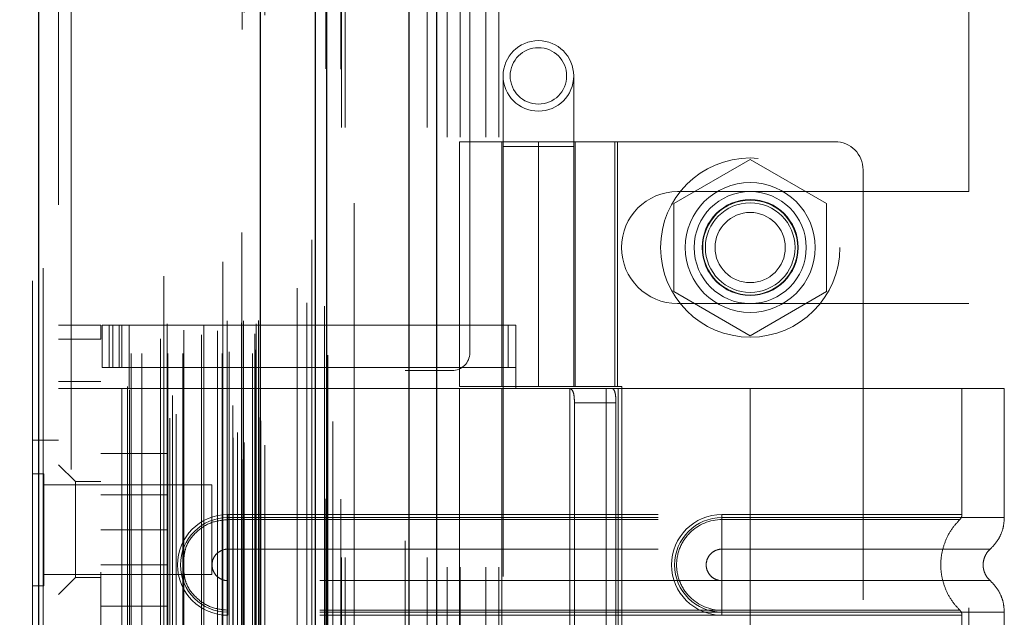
# Model space of a CAD drawing. Header units: inches. Extents: x 0.2 to 10.8, y 0.2 to 8.2.
# Tile 83 of 103: x 5.949 to 6.178, y 4.066 to 4.205. Entities that reach past the tile are written whole.
import ezdxf

# ---------------------------------------------------------------- set-up
doc = ezdxf.new("R2010")
doc.units = ezdxf.units.IN
doc.header["$MEASUREMENT"] = 0
doc.linetypes.add('HIDDEN', pattern=[0.075, 0.05, -0.025])
doc.layers.add('DIMENSIONS', color=140, linetype='Continuous')
doc.styles.add('SLDTEXTSTYLE0', font='TXT', dxfattribs={"width": 0.7})
doc.dimstyles.new('SLDDIMSTYLE0', dxfattribs={"dimtxt": 0.084961, "dimasz": 0.13, "dimexe": 0, "dimexo": 0.0625, "dimgap": 0.02124, "dimtad": 0, "dimtih": 1, "dimtoh": 1, "dimlfac": 12, "dimrnd": 1e-09, "dimzin": 12, "dimdsep": 46, "dimtxsty": 'SLDTEXTSTYLE0', "dimsah": 1, "dimcen": 0.09, "dimadec": 0, "dimazin": 3, "dimtfac": 1, "dimtofl": 0, "dimtmove": 0, "dimatfit": 3, "dimfxl": 0, "dimfrac": 2, "dimtolj": 1, "dimtzin": 12, "dimarcsym": 0})

# ---------------------------------------------------------------- blocks, each defined once
blk = doc.blocks.new('_D_17')
at = {"layer": 'DIMENSIONS'}
for p, q in [((5.99809, 4.98509), (5.54196, 4.98509)), ((5.66696, 4.98509), (5.66696, 4.52459)), ((5.50539, 4.37054), (5.47686, 4.37054)), ((5.47686, 4.37054), (5.47686, 4.23551)), ((5.82853, 4.37054), (5.85706, 4.37054)), ((5.85706, 4.37054), (5.85706, 4.23551)), ((5.47686, 4.23551), (5.50539, 4.23551)), ((5.85706, 4.23551), (5.82853, 4.23551)), ((5.66696, 3.77809), (5.66696, 4.21649)), ((5.99809, 3.77809), (5.54196, 3.77809))]:
    blk.add_line(p, q, dxfattribs=at)
for points in [[(5.66696, 4.98509), (5.64696, 4.85509), (5.68696, 4.85509)], [(5.66696, 3.77809), (5.68696, 3.90809), (5.64696, 3.90809)]]:
    blk.add_solid(points, dxfattribs=at)
at = {"layer": 'DIMENSIONS', "char_height": 0.083333, "attachment_point": 1, "style": 'SLDTEXTSTYLE0'}
for s, insert in [('14.48', (5.50539, 4.49698)), ('367.9', (5.50539, 4.34293))]:
    blk.add_mtext(s, dxfattribs=dict(at, insert=insert))
blk = doc.blocks.new('_D_18')
at = {"layer": 'DIMENSIONS'}
for p, q in [((5.96751, 5.10034), (5.07074, 5.10034)), ((5.19574, 5.10034), (5.19574, 4.58015)), ((5.03417, 4.45001), (5.00564, 4.45001)), ((5.00564, 4.45001), (5.00564, 4.31498)), ((5.35731, 4.45001), (5.38584, 4.45001)), ((5.38584, 4.45001), (5.38584, 4.31498)), ((5.00564, 4.31498), (5.03417, 4.31498)), ((5.38584, 4.31498), (5.35731, 4.31498)), ((5.19574, 3.66276), (5.19574, 4.16093)), ((5.96751, 3.66276), (5.07074, 3.66276))]:
    blk.add_line(p, q, dxfattribs=at)
for points in [[(5.19574, 5.10034), (5.17574, 4.97034), (5.21574, 4.97034)], [(5.19574, 3.66276), (5.21574, 3.79276), (5.17574, 3.79276)]]:
    blk.add_solid(points, dxfattribs=at)
at = {"layer": 'DIMENSIONS', "char_height": 0.083333, "attachment_point": 1, "style": 'SLDTEXTSTYLE0'}
for s, insert in [('17.25', (5.03417, 4.57646)), ('438.2', (5.03417, 4.42241)), ('OPENING', (4.9337, 4.26836))]:
    blk.add_mtext(s, dxfattribs=dict(at, insert=insert))

msp = doc.modelspace()

# ---------------------------------------------------------------- linework, layer by layer
at = {"color": 7, "linetype": 'Continuous', "lineweight": 25}
for p, q in [((6.0455842, 5.1928409), (6.0455842, 3.5803448)), ((6.0392203, 3.5803448), (6.0392203, 5.1916607)), ((6.0175082, 3.5803448), (6.0175082, 5.1824282)), ((6.0201443, 3.5803448), (6.0201443, 5.1826871)), ((6.0047052, 3.6064492), (6.0047052, 5.156724)), ((5.9531843, 3.6155338), (5.9531843, 5.1476395))]:
    msp.add_line(p, q, dxfattribs=at)
at = {"color": 7, "linetype": 'HIDDEN', "lineweight": 18}
for p, q in [((6.0455842, 5.1928409), (6.0455842, 3.5803448)), ((6.0455842, 3.5803448), (6.0455842, 5.1928409)), ((6.0455842, 3.5803448), (6.0455842, 5.1928409)), ((6.0392203, 3.5803448), (6.0392203, 5.1916607)), ((6.0434629, 3.5803448), (6.0434629, 5.1916607)), ((6.0434629, 3.5803448), (6.0434629, 5.1916607)), ((6.0201443, 3.5803448), (6.0201443, 5.1826871)), ((6.0235082, 3.5803448), (6.0235082, 5.1824282)), ((6.0243869, 3.5803448), (6.0243869, 5.1826871)), ((6.0243869, 3.5803448), (6.0243869, 5.1826871)), ((6.0198901, 3.5939789), (6.0198901, 5.1691944)), ((6.0004797, 3.6031152), (6.0004797, 5.160058)), ((6.0004797, 3.6031152), (6.0004797, 5.160058)), ((6.0003953, 5.1559641), (6.0003953, 3.6072092)), ((6.000905, 3.6071193), (6.000905, 5.1560539)), ((6.0057471, 3.6064492), (6.0057471, 5.156724)), ((5.9983419, 3.6081839), (5.9983419, 5.1549894)), ((5.9993342, 3.6094387), (5.9993342, 5.1537725)), ((6.0166348, 5.1542407), (6.0166348, 3.6089376)), ((6.0166348, 5.1542391), (6.0166348, 3.608946)), ((6.0047807, 3.6119336), (6.0047807, 5.1512397)), ((6.0048075, 3.6121433), (6.0048075, 5.15103)), ((5.9836674, 3.6127476), (5.9836674, 5.1504257)), ((5.9850989, 3.6136717), (5.9850989, 5.1494975)), ((5.9959441, 5.1490849), (5.9959441, 3.6140965)), ((6.0043292, 3.6128972), (6.0043292, 5.150276)), ((6.0043292, 3.6128972), (6.0043292, 5.150276)), ((5.9531843, 5.1476395), (5.9531843, 3.6155338)), ((5.9542261, 3.6155338), (5.9542261, 5.1476395)), ((5.9542261, 5.1476395), (5.9542261, 3.6155338)), ((5.9983109, 3.615731), (5.9983109, 5.1474423)), ((5.9517471, 5.1446943), (5.9517471, 3.6184789)), ((5.9742348, 3.6193523), (5.9742348, 5.1438209)), ((5.9822554, 5.1457477), (5.9822554, 3.6174171)), ((5.9842517, 3.61805), (5.9842517, 5.1451233)), ((5.973802, 3.6200831), (5.973802, 5.1430902)), ((6.0131982, 5.1429384), (6.0131982, 3.6202104)), ((5.9746354, 3.6278003), (5.9746354, 5.135373)), ((5.9746354, 3.6278003), (5.9746354, 5.135373)), ((5.9771679, 3.6278003), (5.9771679, 5.135373)), ((5.9829907, 5.1347089), (5.9829907, 3.6284648)), ((5.9832028, 3.6278003), (5.9832028, 5.135373)), ((5.9866478, 3.6278003), (5.9866478, 5.135373)), ((5.9958184, 3.6278003), (5.9958184, 5.135373)), ((5.9969916, 5.135373), (5.9969916, 3.6278003)), ((5.9969916, 3.6278003), (5.9969916, 5.135373)), ((5.9974082, 3.628217), (5.9974082, 5.1349563)), ((6.0003249, 5.1349563), (6.0003249, 3.628217)), ((6.0007416, 3.6278003), (6.0007416, 5.135373)), ((6.0007416, 5.135373), (6.0007416, 3.6278003)), ((6.0028152, 3.6278003), (6.0028152, 5.135373)), ((6.0028152, 3.6278003), (6.0028152, 5.135373)), ((5.9915198, 5.1344716), (5.9915198, 3.6287001)), ((6.0034138, 5.1323783), (6.0034138, 3.630795)), ((6.0036582, 3.6286336), (6.0036582, 5.1345396)), ((6.0036582, 3.6286336), (6.0036582, 5.1345396)), ((5.9814762, 3.6311663), (5.9814762, 5.132007)), ((5.9909724, 3.6320955), (5.9909724, 5.1310778)), ((5.9909724, 3.6320955), (5.9909724, 5.1310778)), ((5.9947291, 3.6330772), (5.9947291, 5.130098)), ((5.9869165, 3.6332043), (5.9869165, 5.1299762)), ((6.0037286, 3.6347135), (6.0037286, 5.1284598)), ((6.0037286, 3.6347135), (6.0037286, 5.1284598)), ((6.0042758, 3.6354865), (6.0042758, 5.1276867)), ((6.0042758, 3.6354865), (6.0042758, 5.1276867)), ((6.0154677, 3.639577), (6.0154677, 5.1235963)), ((6.0196015, 3.6387983), (6.0196015, 5.1243403)), ((6.0265082, 3.6627615), (6.0265082, 5.1003448)), ((6.0265082, 3.6627615), (6.0265082, 5.1003448)), ((6.0265082, 3.6627615), (6.0265082, 5.1003448)), ((6.0265082, 3.6627615), (6.0265082, 5.1003448)), ((5.9577471, 5.0623783), (5.9577471, 3.700795)), ((5.9607471, 3.700795), (5.9607471, 5.0623783)), ((5.9607471, 3.700795), (5.9607471, 5.0623783)), ((5.9607471, 5.0623783), (5.9607471, 3.700795)), ((5.9607471, 5.0623783), (5.9607471, 3.700795)), ((6.0533416, 4.1279698), (6.0533416, 4.6352198)), ((6.0480916, 3.7780948), (6.0480916, 4.3299282)), ((6.0480916, 3.7780948), (6.0480916, 4.3299282)), ((6.0510916, 3.7780948), (6.0510916, 4.3299282)), ((6.0570916, 3.7780948), (6.0570916, 4.3299282)), ((6.0600916, 3.7780948), (6.0600916, 4.3299282)), ((6.0600916, 3.7780948), (6.0600916, 4.3299282)), ((6.1693416, 4.165449), (6.1693416, 4.2476886)), ((6.0610935, 4.1923534), (6.0610935, 4.1759492)), ((6.0774977, 4.1759492), (6.0774977, 4.1923534)), ((6.0509229, 4.1770515), (6.0876683, 4.1770515)), ((6.0509229, 4.1770515), (6.0509229, 4.1201289)), ((6.0607655, 4.1770515), (6.0607655, 4.1201289)), ((6.0774977, 4.1759492), (6.0610935, 4.1759492)), ((6.0610935, 4.1759492), (6.0610935, 3.9298862)), ((6.0692956, 4.1770515), (6.0692956, 4.1201289)), ((6.0692956, 4.1201289), (6.0692956, 4.1770515)), ((6.0774977, 3.9298862), (6.0774977, 4.1759492)), ((6.0775352, 4.1770515), (6.0775352, 4.1201289)), ((6.0778258, 4.1201289), (6.0778258, 4.1770515)), ((6.0870423, 4.1201289), (6.0870423, 4.1770515)), ((6.1381933, 4.1770515), (6.0876683, 4.1770515)), ((6.0876683, 4.1201289), (6.0876683, 4.1770515)), ((6.1185082, 4.1729241), (6.1007582, 4.1626761)), ((6.1362582, 4.1626761), (6.1185082, 4.1729241)), ((6.144755, 4.1704898), (6.144755, 3.9375502)), ((6.1016332, 4.165449), (6.1693416, 4.165449)), ((6.1007582, 4.1626761), (6.1007582, 4.1421802)), ((6.1362582, 4.1421802), (6.1362582, 4.1626761)), ((6.1007582, 4.1421802), (6.1185082, 4.1319322)), ((6.1185082, 4.1319322), (6.1362582, 4.1421802)), ((6.1016332, 4.1394073), (6.1693416, 4.1394073)), ((6.1693416, 3.9686157), (6.1693416, 4.1394073)), ((5.9577471, 4.1344006), (5.9675896, 4.1344006)), ((5.9675896, 4.1344006), (5.9675896, 4.1311198)), ((5.9679177, 4.1245581), (5.9679177, 4.1344006)), ((5.9679177, 4.1344006), (5.9695581, 4.1344006)), ((5.9695581, 4.1245581), (5.9695581, 4.1344006)), ((5.9704118, 4.1344006), (5.9695581, 4.1344006)), ((5.9695581, 4.1245581), (5.9695581, 4.1344006)), ((5.9704118, 4.1245581), (5.9704118, 4.1344006)), ((5.9704118, 4.1344006), (5.9718997, 4.1344006)), ((5.9718997, 4.1245581), (5.9718997, 4.1344006)), ((6.0622533, 4.1344006), (5.9718997, 4.1344006)), ((5.9725109, 4.1344006), (5.9725109, 4.1245581)), ((5.9741513, 4.1344006), (5.9741513, 4.1245581)), ((6.0622533, 4.1245581), (6.0622533, 4.1344006)), ((6.0622533, 4.1344006), (6.0640463, 4.1344006)), ((6.0640463, 4.1245581), (6.0640463, 4.1344006)), ((5.9577471, 4.1311198), (5.9675896, 4.1311198)), ((5.9577471, 4.1311198), (5.9675896, 4.1311198)), ((5.9675896, 3.9769203), (5.9675896, 4.1311198)), ((5.9695581, 4.1245581), (5.9679177, 4.1245581)), ((5.9704118, 4.1245581), (5.9695581, 4.1245581)), ((5.9718997, 4.1245581), (5.9704118, 4.1245581)), ((6.0622533, 4.1245581), (5.9718997, 4.1245581)), ((5.9741513, 4.1245581), (5.9741513, 4.1196368)), ((6.0383416, 4.1238032), (6.0491749, 4.1238032)), ((6.0383416, 3.9842198), (6.0383416, 4.1238032)), ((6.0640463, 4.1245581), (6.0622533, 4.1245581)), ((6.0640463, 4.1245581), (6.0640463, 4.1196368)), ((5.9675896, 4.1212772), (5.9577471, 4.1212772)), ((5.9675896, 4.1196368), (5.9577471, 4.1196368)), ((5.9725109, 4.1196368), (5.9675896, 4.1196368)), ((5.9725109, 4.1196368), (5.9725109, 3.9884032)), ((5.9725109, 4.1196368), (5.9725109, 3.9884032)), ((5.9741513, 4.1196368), (5.9725109, 4.1196368)), ((6.0640463, 4.1196368), (5.9741513, 4.1196368)), ((6.0640463, 4.1196368), (5.9741513, 4.1196368)), ((6.0876683, 4.1201289), (6.0509229, 4.1201289)), ((6.0640463, 4.1196368), (6.0509229, 4.1196368)), ((6.0509229, 4.1196368), (6.0509229, 3.9884032)), ((6.0607655, 4.1196368), (6.0607655, 3.9884032)), ((6.1185082, 4.1196368), (6.0640463, 4.1196368)), ((6.0766069, 4.1196368), (6.0766069, 3.9884032)), ((6.0850429, 4.1196368), (6.0850429, 3.9884032)), ((6.0876683, 4.1201289), (6.0886827, 4.1201289)), ((6.0878549, 4.1196368), (6.0878549, 3.9884032)), ((6.0878549, 4.1196368), (6.0878549, 3.9884032)), ((6.0886827, 4.1201289), (6.0886827, 3.9879111)), ((6.1185082, 4.1196368), (6.1185082, 4.0896301)), ((6.1775634, 4.1196368), (6.1185082, 4.1196368)), ((6.1185082, 4.1196368), (6.1185082, 4.0896301)), ((6.1185082, 4.1196368), (6.1185082, 4.0903408)), ((6.1185082, 4.1196368), (6.1185082, 4.0903408)), ((6.1677208, 4.0903408), (6.1677208, 4.1196368)), ((6.1775634, 4.0896301), (6.1775634, 4.1196368)), ((6.0776596, 4.116356), (6.0776596, 3.9916841)), ((6.0873104, 4.116356), (6.0776596, 4.116356)), ((6.0873104, 4.116356), (6.0873104, 3.9916841)), ((5.9577471, 4.1076283), (5.9517471, 4.1076283)), ((5.9675896, 4.104545), (5.9830063, 4.104545)), ((5.9830063, 4.086795), (5.9830063, 4.104545)), ((5.9616841, 4.0979833), (5.9577471, 4.1019203)), ((5.9543513, 4.0998158), (5.9517471, 4.0998158)), ((5.9543513, 4.0737741), (5.9543513, 4.0998158)), ((5.9934138, 4.0972116), (5.9543513, 4.0972116)), ((5.9616841, 4.0979833), (5.9616841, 4.0756736)), ((5.9675896, 4.0979833), (5.9616841, 4.0979833)), ((5.9934138, 4.0763783), (5.9934138, 4.0972116)), ((5.9830063, 4.0949575), (5.9675896, 4.0949575)), ((5.9971172, 4.0903408), (6.1185082, 4.0903408)), ((5.9971172, 4.0903408), (5.9971172, 4.0891703)), ((5.9971172, 4.0896301), (6.1185082, 4.0896301)), ((5.9971172, 4.0896301), (5.9971172, 4.0822885)), ((5.9971172, 4.0891703), (6.1185082, 4.0891703)), ((6.1185082, 4.0903408), (6.1119466, 4.0903408)), ((6.1119466, 4.0903408), (6.1119466, 4.0891703)), ((6.1119466, 4.0896301), (6.1119466, 4.0822885)), ((6.1185082, 4.0896301), (6.1119466, 4.0896301)), ((6.1185082, 4.0891703), (6.1119466, 4.0891703)), ((5.9675896, 4.086795), (5.9830063, 4.086795)), ((5.9830063, 4.069045), (5.9830063, 4.086795)), ((5.9971172, 4.0822885), (6.1185082, 4.0822885)), ((6.1185082, 4.0822885), (6.1119466, 4.0822885)), ((5.9675896, 4.0786325), (5.9830063, 4.0786325)), ((5.9543513, 4.0763783), (5.9934138, 4.0763783)), ((5.9577471, 4.0717366), (5.9616841, 4.0756736)), ((5.9616841, 4.0756736), (5.9675896, 4.0756736)), ((5.9517471, 4.0737741), (5.9543513, 4.0737741)), ((5.9971172, 4.0676226), (5.9971172, 4.0749641)), ((6.1185082, 4.0749641), (5.9971172, 4.0749641)), ((6.1119466, 4.0749641), (6.1185082, 4.0749641)), ((6.1119466, 4.0676226), (6.1119466, 4.0749641)), ((5.9675896, 4.069045), (5.9830063, 4.069045)), ((5.9971172, 4.0669119), (5.9971172, 4.0680824)), ((6.1185082, 4.0680824), (5.9971172, 4.0680824)), ((6.1185082, 4.0676226), (5.9971172, 4.0676226)), ((6.1185082, 4.0669119), (5.9971172, 4.0669119)), ((6.1119466, 4.0680824), (6.1185082, 4.0680824)), ((6.1119466, 4.0669119), (6.1119466, 4.0680824)), ((6.1119466, 4.0676226), (6.1185082, 4.0676226)), ((6.1119466, 4.0669119), (6.1185082, 4.0669119)), ((6.1185082, 4.0676226), (6.1185082, 4.0404175)), ((6.1185082, 4.0676226), (6.1185082, 4.0404175)), ((6.1185082, 4.0669119), (6.1185082, 4.0411282)), ((6.1185082, 4.0669119), (6.1185082, 4.0411282)), ((6.1677208, 4.0411282), (6.1677208, 4.0669119)), ((6.1775634, 4.0404175), (6.1775634, 4.0676226))]:
    msp.add_line(p, q, dxfattribs=at)
at = {"color": 7, "linetype": 'HIDDEN', "lineweight": 18, "flags": 128}
for points in [[(6.0233973, 3.5939186), (6.0233977, 4.3753503), (6.0233973, 5.1692504)], [(6.0214975, 3.6119645), (6.0214976, 4.3691079), (6.0214975, 5.1512108)], [(6.0214975, 3.6119757), (6.0214976, 4.3497082), (6.0214975, 5.1511862)], [(6.0131982, 5.1429621), (6.0131985, 4.3488327), (6.0131982, 3.6202115)], [(6.0203264, 3.6274365), (6.0203272, 4.3691079), (6.0203264, 5.1357543)], [(6.0203264, 3.6274197), (6.0203271, 4.3979575), (6.0203264, 5.1357532)], [(6.0132104, 5.1340502), (6.0132102, 4.3878199), (6.0132104, 3.6291235)]]:
    msp.add_lwpolyline(points, dxfattribs=at)
at = {"color": 7, "linetype": 'HIDDEN', "lineweight": 18}
for centre, radius in [((6.0692956, 4.1923534), 0.0082021), ((6.0692956, 4.1923534), 0.0065617), ((6.1185082, 4.1524282), 0.0208333), ((6.1185082, 4.1524452), 0.0150919), ((6.1185082, 4.1524282), 0.0130208), ((6.1185082, 4.1524452), 0.0111549), ((6.1185082, 4.1524282), 0.0110417), ((6.1185082, 4.1524282), 0.0104167), ((6.1185082, 4.1524282), 0.0081625)]:
    msp.add_circle(centre, radius, dxfattribs=at)
for centre, radius, start, end in [((6.1381933, 4.1704898), 0.0065617, 0, 90), ((6.1016332, 4.1524282), 0.0130208, 90, 270), ((6.0491749, 4.1279698), 0.0041667, 270, 0), ((5.9971172, 4.0786263), 0.0117145, 90, 270), ((5.9971172, 4.0786263), 0.0110038, 90, 270), ((6.1119466, 4.0786263), 0.0117145, 90, 270), ((6.1119466, 4.0786263), 0.0110038, 90, 270)]:
    msp.add_arc(centre, radius, start, end, dxfattribs=at)
for points, knots in [([(6.0763718, 4.1196368), (6.0766175, 4.1196368), (6.0768306, 4.119561), (6.0771789, 4.1192464), (6.0773122, 4.1190071), (6.077505, 4.1184025), (6.0775667, 4.1180333), (6.0776432, 4.1172328), (6.0776596, 4.1167962), (6.0776596, 4.116356)], [0, 0, 0, 0, 0.25, 0.25, 0.5, 0.5, 0.75, 0.75, 1, 1, 1, 1]), ([(6.0873104, 4.116356), (6.0873104, 4.1167906), (6.0872941, 4.1172172), (6.0872246, 4.1180135), (6.0871712, 4.1183782), (6.0870204, 4.1189833), (6.0869215, 4.119227), (6.0866807, 4.1195518), (6.0865365, 4.1196368), (6.0863764, 4.1196368)], [0, 0, 0, 0, 0.25, 0.25, 0.5, 0.5, 0.75, 0.75, 1, 1, 1, 1]), ([(5.9869165, 4.0803522), (5.9870233, 4.0811375), (5.9873166, 4.083295), (5.9895129, 4.0862478), (5.9929657, 4.088697), (5.9957334, 4.0890125), (5.9971172, 4.0891703)], [0, 0, 0, 0, 0.16020075, 0.44013383, 0.72006692, 1, 1, 1, 1]), ([(6.1119466, 4.0891703), (6.109175, 4.089198), (6.1050774, 4.0874485), (6.1019518, 4.0827659), (6.101128, 4.0786263), (6.1019518, 4.0744867), (6.1050774, 4.0698042), (6.109175, 4.0680546), (6.1119466, 4.0680824)], [6.28318531, 6.28318531, 6.28318531, 6.28318531, 7.06858347, 7.46128255, 7.85398163, 8.24668072, 8.6393798, 9.42477796, 9.42477796, 9.42477796, 9.42477796]), ([(6.1185082, 4.0903408), (6.1260264, 4.0903408), (6.1388971, 4.0903408), (6.1548196, 4.0903408), (6.1651589, 4.0903408), (6.1690019, 4.0903408), (6.1651589, 4.0903408), (6.1548196, 4.0903408), (6.1388971, 4.0903408), (6.1260264, 4.0903408), (6.1185082, 4.0903408)], [4.71239975, 4.71239975, 4.71239975, 4.71239975, 5.17054869, 5.49779793, 5.89049701, 6.2831961, 6.67589519, 7.06859428, 7.39584352, 7.85399245, 7.85399245, 7.85399245, 7.85399245]), ([(6.1185082, 4.0896301), (6.1223734, 4.0896301), (6.1262384, 4.0896301), (6.1338202, 4.0896301), (6.1375367, 4.0896301), (6.1446786, 4.0896301), (6.1481038, 4.0896301), (6.1545313, 4.0896301), (6.1575334, 4.0896301), (6.1629996, 4.0896301), (6.1654634, 4.0896301), (6.1697581, 4.0896301), (6.1715889, 4.0896301), (6.1745472, 4.0896301), (6.1756746, 4.0896301), (6.1771827, 4.0896301), (6.1775634, 4.0896301), (6.1775634, 4.0896301), (6.1771827, 4.0896301), (6.1756746, 4.0896301), (6.1745472, 4.0896301), (6.1715889, 4.0896301), (6.1697581, 4.0896301), (6.1654634, 4.0896301), (6.1629996, 4.0896301), (6.1575334, 4.0896301), (6.1545313, 4.0896301), (6.1481038, 4.0896301), (6.1446786, 4.0896301), (6.1375367, 4.0896301), (6.1338202, 4.0896301), (6.1262384, 4.0896301), (6.1223734, 4.0896301), (6.1185082, 4.0896301)], [0, 0, 0, 0, 0.0625, 0.0625, 0.125, 0.125, 0.1875, 0.1875, 0.25, 0.25, 0.3125, 0.3125, 0.375, 0.375, 0.4375, 0.4375, 0.5, 0.5, 0.5625, 0.5625, 0.625, 0.625, 0.6875, 0.6875, 0.75, 0.75, 0.8125, 0.8125, 0.875, 0.875, 0.9375, 0.9375, 1, 1, 1, 1]), ([(6.1185082, 4.0896301), (6.1185082, 4.0882906), (6.1185082, 4.085482), (6.1185082, 4.0831769), (6.1185082, 4.0822877)], [0.052118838, 0.052118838, 0.052118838, 0.052118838, 0.500001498, 0.948006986, 0.948006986, 0.948006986, 0.948006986]), ([(6.1185082, 4.0896301), (6.1185082, 4.0882491), (6.1185082, 4.0868687), (6.1185082, 4.0843477), (6.1185082, 4.0832084), (6.1185082, 4.0822885)], [0, 0, 0, 0, 0.5, 0.5, 1, 1, 1, 1]), ([(6.1185082, 4.0891703), (6.1248871, 4.0891703), (6.13126, 4.0891703), (6.1430451, 4.0891704), (6.1484508, 4.0891704), (6.1574659, 4.0891705), (6.1610803, 4.0891705), (6.1659595, 4.0891705), (6.1672293, 4.0891706), (6.167228, 4.0891706), (6.1659611, 4.0891707), (6.1610792, 4.0891707), (6.1574674, 4.0891707), (6.1484506, 4.0891708), (6.1430455, 4.0891708), (6.1312602, 4.0891709), (6.124888, 4.0891709), (6.1185082, 4.0891709)], [0, 0, 0, 0, 0.125, 0.125, 0.25, 0.25, 0.375, 0.375, 0.5, 0.5, 0.625, 0.625, 0.75, 0.75, 0.875, 0.875, 1, 1, 1, 1]), ([(6.1185083, 4.0680824), (6.1185082, 4.0708139), (6.1185082, 4.0786263), (6.1185082, 4.0864388), (6.1185083, 4.0891703)], [0.027131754, 0.027131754, 0.027131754, 0.027131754, 0.5, 0.972868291, 0.972868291, 0.972868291, 0.972868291]), ([(6.1673306, 4.0679841), (6.1666555, 4.0687119), (6.1653055, 4.0701671), (6.1639036, 4.0728162), (6.163009, 4.0756574), (6.1627014, 4.0786263), (6.163009, 4.0815952), (6.1639036, 4.0844365), (6.1653055, 4.0870856), (6.1666555, 4.0885408), (6.1673306, 4.0892685)], [0, 0, 0, 0, 0.12508578, 0.25012635, 0.37515545, 0.5, 0.62484455, 0.74987365, 0.87491422, 1, 1, 1, 1]), ([(6.1672243, 4.089165), (6.1672983, 4.0892451), (6.1674477, 4.089407), (6.1676008, 4.0897029), (6.1677047, 4.0900194), (6.1677155, 4.0902394), (6.1677208, 4.0903484)], [0, 0, 0, 0, 0.24752408, 0.49999998, 0.75247589, 1, 1, 1, 1]), ([(6.1742404, 4.0822565), (6.1747271, 4.0827428), (6.1757116, 4.0837263), (6.1767545, 4.085558), (6.1774365, 4.087553), (6.1775215, 4.0889428), (6.1775635, 4.0896301)], [0, 0, 0, 0, 0.2471303, 0.49986639, 0.75266195, 1, 1, 1, 1]), ([(5.9971172, 4.0749641), (5.9966378, 4.0749641), (5.9961586, 4.0750594), (5.9952728, 4.0754263), (5.9948666, 4.0756978), (5.9941886, 4.0763757), (5.9939172, 4.076782), (5.9935503, 4.0776677), (5.9934549, 4.0781469), (5.9934549, 4.0791057), (5.9935503, 4.0795849), (5.9939172, 4.0804707), (5.9941886, 4.0808769), (5.9948666, 4.0815549), (5.9952728, 4.0818263), (5.9961586, 4.0821932), (5.9966378, 4.0822885), (5.9971172, 4.0822885)], [0, 0, 0, 0, 0.125, 0.125, 0.25, 0.25, 0.375, 0.375, 0.5, 0.5, 0.625, 0.625, 0.75, 0.75, 0.875, 0.875, 1, 1, 1, 1]), ([(6.1119466, 4.0822885), (6.1114672, 4.0822885), (6.110988, 4.0821932), (6.1101022, 4.0818263), (6.109696, 4.0815549), (6.109018, 4.0808769), (6.1087466, 4.0804707), (6.1083797, 4.0795849), (6.1082843, 4.0791057), (6.1082843, 4.0781469), (6.1083797, 4.0776677), (6.1087466, 4.076782), (6.109018, 4.0763757), (6.109696, 4.0756978), (6.1101022, 4.0754263), (6.110988, 4.0750594), (6.1114672, 4.0749641), (6.1119466, 4.0749641)], [0, 0, 0, 0, 0.125, 0.125, 0.25, 0.25, 0.375, 0.375, 0.5, 0.5, 0.625, 0.625, 0.75, 0.75, 0.875, 0.875, 1, 1, 1, 1]), ([(6.1185082, 4.0822877), (6.1267786, 4.0822877), (6.141191, 4.0822877), (6.1593137, 4.0822877), (6.1713015, 4.0822877), (6.1757629, 4.0822877), (6.1713015, 4.0822877), (6.1593137, 4.0822877), (6.141191, 4.0822877), (6.1267786, 4.0822877), (6.1185082, 4.0822877)], [4.71241411, 4.71241411, 4.71241411, 4.71241411, 5.15721613, 5.48839216, 5.88580339, 6.28321463, 6.68062587, 7.0780371, 7.40921314, 7.85401516, 7.85401516, 7.85401516, 7.85401516]), ([(6.1743126, 4.0749321), (6.1740659, 4.0751779), (6.1735719, 4.0756702), (6.1730535, 4.0765883), (6.1727196, 4.0775819), (6.1726032, 4.0786263), (6.1727196, 4.0796707), (6.1730535, 4.0806643), (6.1735719, 4.0815824), (6.1740659, 4.0820747), (6.1743126, 4.0823206)], [0, 0, 0, 0, 0.12483242, 0.24993914, 0.37510573, 0.5, 0.62489427, 0.75006086, 0.87516758, 1, 1, 1, 1]), ([(5.9971172, 4.0680824), (5.9957334, 4.0682401), (5.9929657, 4.0685557), (5.9895129, 4.0710048), (5.9873166, 4.0739577), (5.9870233, 4.0761152), (5.9869165, 4.0769005)], [0, 0, 0, 0, 0.27993308, 0.55986617, 0.83979925, 1, 1, 1, 1]), ([(6.1185082, 4.074965), (6.1267786, 4.074965), (6.141191, 4.074965), (6.1593137, 4.074965), (6.1713015, 4.074965), (6.1757629, 4.074965), (6.1713015, 4.074965), (6.1593137, 4.074965), (6.141191, 4.074965), (6.1267786, 4.074965), (6.1185082, 4.074965)], [4.71236405, 4.71236405, 4.71236405, 4.71236405, 5.15716608, 5.48834211, 5.88575335, 6.2831646, 6.68057584, 7.07798708, 7.40916311, 7.85396503, 7.85396503, 7.85396503, 7.85396503]), ([(6.1185082, 4.0676225), (6.1185082, 4.0689621), (6.1185082, 4.0717706), (6.1185082, 4.0740758), (6.1185082, 4.074965)], [0.052118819, 0.052118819, 0.052118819, 0.052118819, 0.500001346, 0.948007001, 0.948007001, 0.948007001, 0.948007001]), ([(6.1185082, 4.0676226), (6.1185082, 4.0690036), (6.1185082, 4.0703839), (6.1185082, 4.0729049), (6.1185082, 4.0740442), (6.1185082, 4.0749641)], [0, 0, 0, 0, 0.5, 0.5, 1, 1, 1, 1]), ([(6.1775635, 4.0676225), (6.1775215, 4.0683098), (6.1774365, 4.0696996), (6.1767545, 4.0716946), (6.1757116, 4.0735263), (6.1747271, 4.0745099), (6.1742404, 4.0749962)], [0, 0, 0, 0, 0.247338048, 0.500133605, 0.752869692, 1, 1, 1, 1]), ([(6.1185082, 4.0680817), (6.124888, 4.0680818), (6.1312602, 4.0680818), (6.1430455, 4.0680818), (6.1484506, 4.0680819), (6.1574674, 4.0680819), (6.1610792, 4.0680819), (6.1659611, 4.068082), (6.167228, 4.068082), (6.1672293, 4.0680821), (6.1659595, 4.0680821), (6.1610803, 4.0680822), (6.1574659, 4.0680822), (6.1484508, 4.0680822), (6.1430451, 4.0680823), (6.13126, 4.0680823), (6.1248871, 4.0680823), (6.1185082, 4.0680824)], [0, 0, 0, 0, 0.125, 0.125, 0.25, 0.25, 0.375, 0.375, 0.5, 0.5, 0.625, 0.625, 0.75, 0.75, 0.875, 0.875, 1, 1, 1, 1]), ([(6.1185082, 4.0676226), (6.1223734, 4.0676226), (6.1262384, 4.0676226), (6.1338202, 4.0676226), (6.1375367, 4.0676226), (6.1446786, 4.0676226), (6.1481038, 4.0676226), (6.1545313, 4.0676226), (6.1575334, 4.0676226), (6.1629996, 4.0676226), (6.1654634, 4.0676226), (6.1697581, 4.0676226), (6.1715889, 4.0676226), (6.1745472, 4.0676226), (6.1756746, 4.0676226), (6.1771827, 4.0676226), (6.1775634, 4.0676226), (6.1775634, 4.0676226), (6.1771827, 4.0676226), (6.1756746, 4.0676226), (6.1745472, 4.0676226), (6.1715889, 4.0676226), (6.1697581, 4.0676226), (6.1654634, 4.0676226), (6.1629996, 4.0676226), (6.1575334, 4.0676226), (6.1545313, 4.0676226), (6.1481038, 4.0676226), (6.1446786, 4.0676226), (6.1375367, 4.0676226), (6.1338202, 4.0676226), (6.1262384, 4.0676226), (6.1223734, 4.0676226), (6.1185082, 4.0676226)], [0, 0, 0, 0, 0.0625, 0.0625, 0.125, 0.125, 0.1875, 0.1875, 0.25, 0.25, 0.3125, 0.3125, 0.375, 0.375, 0.4375, 0.4375, 0.5, 0.5, 0.5625, 0.5625, 0.625, 0.625, 0.6875, 0.6875, 0.75, 0.75, 0.8125, 0.8125, 0.875, 0.875, 0.9375, 0.9375, 1, 1, 1, 1]), ([(6.1185082, 4.0669119), (6.1260264, 4.0669119), (6.1388971, 4.0669119), (6.1548196, 4.0669119), (6.1651589, 4.0669119), (6.1690019, 4.0669119), (6.1651589, 4.0669119), (6.1548196, 4.0669119), (6.1388971, 4.0669119), (6.1260264, 4.0669119), (6.1185082, 4.0669119)], [4.71239001, 4.71239001, 4.71239001, 4.71239001, 5.17053895, 5.49778819, 5.89048727, 6.28318636, 6.67588545, 7.06858454, 7.39583378, 7.85398272, 7.85398272, 7.85398272, 7.85398272]), ([(6.1677208, 4.0669043), (6.1677155, 4.0670132), (6.1677047, 4.0672333), (6.1676008, 4.0675498), (6.1674477, 4.0678457), (6.1672983, 4.0680076), (6.1672243, 4.0680877)], [0, 0, 0, 0, 0.2475241, 0.50000001, 0.75247591, 1, 1, 1, 1])]:
    msp.add_open_spline(points, degree=3, knots=knots, dxfattribs=at)
for points in [[(5.9971172, 4.0891703), (5.9971172, 4.0877987), (5.9971172, 4.0844946), (5.9971172, 4.0805852), (5.9971172, 4.0786263)], [(6.1119466, 4.0786263), (6.1119466, 4.0805852), (6.1119466, 4.0844946), (6.1119466, 4.0877987), (6.1119466, 4.0891703)], [(6.1185082, 4.0903408), (6.1185082, 4.0899165), (6.1185082, 4.0894634), (6.1185082, 4.0891702)], [(6.1185082, 4.0903408), (6.1185082, 4.0899063), (6.1185082, 4.0894747), (6.1185082, 4.0891703)], [(6.1185082, 4.0680824), (6.1185082, 4.0708248), (6.1185082, 4.0786263), (6.1185082, 4.0864278), (6.1185082, 4.0891703)], [(5.9971172, 4.0822885), (5.9971172, 4.0813732), (5.9971172, 4.0799998), (5.9971172, 4.0786263)], [(6.1119466, 4.0786263), (6.1119466, 4.0799998), (6.1119466, 4.0813732), (6.1119466, 4.0822885)], [(6.1185082, 4.0786263), (6.1185082, 4.0799998), (6.1185082, 4.0813732), (6.1185082, 4.0822885)], [(6.1185082, 4.0786263), (6.1185082, 4.0799999), (6.1185082, 4.0813735), (6.1185082, 4.0822879)], [(5.9971172, 4.0786263), (5.9971172, 4.0772529), (5.9971172, 4.0758794), (5.9971172, 4.0749641)], [(5.9971172, 4.0786263), (5.9971172, 4.0766674), (5.9971172, 4.0727581), (5.9971172, 4.0694539), (5.9971172, 4.0680824)], [(6.1119466, 4.0680824), (6.1119466, 4.0694539), (6.1119466, 4.0727581), (6.1119466, 4.0766674), (6.1119466, 4.0786263)], [(6.1119466, 4.0749641), (6.1119466, 4.0758794), (6.1119466, 4.0772529), (6.1119466, 4.0786263)], [(6.1185082, 4.0749648), (6.1185082, 4.0758792), (6.1185082, 4.0772528), (6.1185082, 4.0786263)], [(6.1185083, 4.0749641), (6.1185083, 4.0758794), (6.1185083, 4.0772529), (6.1185083, 4.0786263)], [(6.1185082, 4.0669119), (6.1185082, 4.0673463), (6.1185082, 4.067778), (6.1185082, 4.0680824)], [(6.1185082, 4.0669119), (6.1185082, 4.0673362), (6.1185082, 4.0677892), (6.1185082, 4.0680824)]]:
    msp.add_open_spline(points, degree=3, dxfattribs=at)

# ---------------------------------------------------------------- dimensions: what is measured, and where the dimension line sits
at = {"layer": 'DIMENSIONS'}
dim = msp.add_linear_dim(base=(5.1957402, 3.6627615), p1=(6.0175082, 5.1003448), p2=(6.0175082, 3.6627615), angle=90, text='<>\\POPENING', dimstyle='SLDDIMSTYLE0', dxfattribs=at)
dim.commit()
dim.dimension.update_dxf_attribs({"geometry": '_D_18', "text_midpoint": (5.1957402, 4.3705392), "dimtype": 160})
dim = msp.add_linear_dim(base=(5.6669605, 3.7780948), p1=(6.0480916, 4.9850948), p2=(6.0480916, 3.7780948), angle=90, dimstyle='SLDDIMSTYLE0', dxfattribs=at)
dim.commit()
dim.dimension.update_dxf_attribs({"geometry": '_D_17', "text_midpoint": (5.6669605, 4.3705392), "dimtype": 160})

doc.saveas('drawing.dxf')
